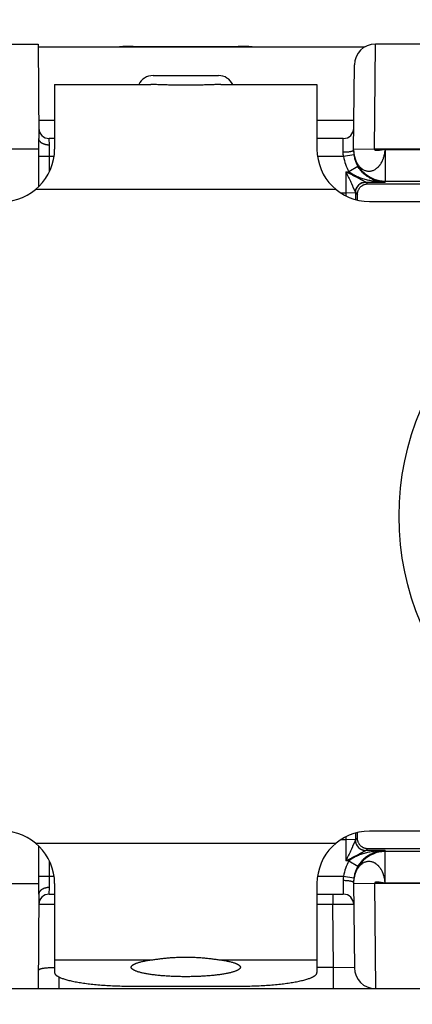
# Model space of a CAD drawing. Header units: inches. Extents: x 0 to 22, y 0 to 17.
# Tile 21 of 44: x 12.03 to 12.404, y 5.034 to 5.972. Entities that reach past the tile are written whole.
import ezdxf

# ---------------------------------------------------------------- set-up
doc = ezdxf.new("R2010")
doc.units = ezdxf.units.IN
doc.header["$LTSCALE"] = 1.21
doc.header["$MEASUREMENT"] = 0
doc.layers.get('0').update_dxf_attribs({"linetype": 'CONTINUOUS'})
doc.layers.add('DIMENSIONS', color=7, linetype='CONTINUOUS')
doc.styles.get("Standard").update_dxf_attribs({"font": 'txt', "width": 0.8})
doc.dimstyles.new('DIMSTYLE_1', dxfattribs={"dimtxt": 0.125, "dimasz": 0.18, "dimexe": 0.125, "dimexo": 0.0625, "dimgap": 0.0625, "dimtad": 0, "dimtih": 1, "dimtoh": 1, "dimdec": 3, "dimzin": 4, "dimdsep": 46, "dimtxsty": 'STANDARD', "dimblk": '_FILLED', "dimblk1": '_FILLED', "dimblk2": '_FILLED', "dimcen": 0.09, "dimadec": 0, "dimazin": 0, "dimtp": 0.01, "dimtm": 0.01, "dimtfac": 1, "dimtdec": 3, "dimtofl": 0, "dimtmove": 0, "dimatfit": 3, "dimldrblk": '_FILLED', "dimfxl": 1, "dimtolj": 1, "dimtzin": 4, "dimarcsym": 0})

# ---------------------------------------------------------------- blocks, each defined once
blk = doc.blocks.new('_FILLED')
at = {"color": 0, "linetype": 'BYBLOCK'}
blk.add_solid([(0, 0), (-1, 0.1736), (-1, -0.1736)], dxfattribs=at)
blk = doc.blocks.new('*D4')
at = {"layer": 'DIMENSIONS', "color": 2, "linetype": 'CONTINUOUS'}
for p, q in [((10.33888, 5.92099), (10.33888, 6.79681)), ((13.1216, 5.91131), (13.1216, 6.79681)), ((10.33888, 6.67181), (11.00524, 6.67181)), ((13.1216, 6.67181), (12.45524, 6.67181))]:
    blk.add_line(p, q, dxfattribs=at)
at = {"layer": 'DIMENSIONS', "color": 2, "linetype": 'CONTINUOUS', "xscale": 0.18, "yscale": 0.18, "zscale": 0.18, "rotation": 180}
blk.add_blockref('_FILLED', (10.33888, 6.67181), dxfattribs=at)
at = {"layer": 'DIMENSIONS', "color": 2, "linetype": 'CONTINUOUS', "xscale": 0.18, "yscale": 0.18, "zscale": 0.18}
blk.add_blockref('_FILLED', (13.1216, 6.67181), dxfattribs=at)
at = {"layer": 'DIMENSIONS', "color": 2, "linetype": 'CONTINUOUS', "insert": (11.73024, 6.73431), "char_height": 0.125, "width": 1.325, "attachment_point": 2, "line_spacing_factor": 0.9}
blk.add_mtext('2.783{\\Ftxt.shx;\\W1.000000;\\H0.125000; }[70.68]', dxfattribs=at)
blk = doc.blocks.new('*D5')
at = {"layer": 'DIMENSIONS', "color": 2, "linetype": 'CONTINUOUS'}
for p, q in [((13.22505, 5.28849), (13.22517, 4.47357)), ((13.12182, 5.08631), (13.12191, 4.47356)), ((13.12189, 4.59856), (12.61223, 4.59848)), ((13.22515, 4.59857), (13.58515, 4.59863))]:
    blk.add_line(p, q, dxfattribs=at)
at = {"layer": 'DIMENSIONS', "color": 2, "linetype": 'CONTINUOUS', "xscale": 0.18, "yscale": 0.18, "zscale": 0.18}
for p, rotation in [((13.12189, 4.59856), 0.0087277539), ((13.22515, 4.59857), 180.0087277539)]:
    blk.add_blockref('_FILLED', p, dxfattribs=dict(at, rotation=rotation))
at = {"layer": 'DIMENSIONS', "color": 2, "linetype": 'CONTINUOUS', "insert": (12.54973, 4.66097), "char_height": 0.125, "width": 1.125, "attachment_point": 3, "line_spacing_factor": 0.9}
blk.add_mtext('.103{\\Ftxt.shx;\\W1.000000;\\H0.125000; }[2.62]', dxfattribs=at)

msp = doc.modelspace()

# ---------------------------------------------------------------- linework, layer by layer
at = {"color": 7, "linetype": 'CONTINUOUS'}
for p, q in [((10.36588, 5.94881), (12.0471, 5.94881)), ((12.0471, 5.94881), (12.04788, 5.85881)), ((12.3678, 5.84881), (12.36849, 5.94881)), ((13.02168, 5.94881), (12.36849, 5.94881)), ((12.04712, 5.94631), (12.35884, 5.94631)), ((12.13788, 5.94631), (12.13788, 5.94652)), ((12.13788, 5.94652), (12.23788, 5.94652)), ((12.23788, 5.94652), (12.23788, 5.94631)), ((12.34778, 5.84749), (12.34849, 5.92899)), ((12.15667, 5.91881), (12.21909, 5.91881)), ((12.06288, 5.91023), (12.06288, 5.84881)), ((12.06288, 5.91023), (12.15466, 5.91023)), ((12.22111, 5.91023), (12.31288, 5.91023)), ((12.31288, 5.91023), (12.31288, 5.84881)), ((12.04773, 5.87631), (12.06288, 5.87631)), ((12.31288, 5.87631), (12.34803, 5.87631)), ((12.04788, 5.81314), (12.04788, 5.85881)), ((12.06288, 5.85881), (12.0578, 5.85881)), ((12.05788, 5.85254), (12.0578, 5.85881)), ((12.33797, 5.85881), (12.31288, 5.85881)), ((12.33779, 5.84566), (12.33797, 5.85881)), ((12.33798, 5.85881), (12.33799, 5.85881)), ((12.04788, 5.84881), (11.988, 5.84881)), ((12.05788, 5.82705), (12.05788, 5.85254)), ((12.34779, 5.84783), (12.34774, 5.84762)), ((12.3478, 5.84899), (12.3678, 5.84881)), ((12.37779, 5.84829), (12.81939, 5.84842)), ((12.37779, 5.84829), (12.37779, 5.8183)), ((12.06237, 5.84181), (12.04788, 5.84181)), ((12.3382, 5.84181), (12.31339, 5.84181)), ((12.3481, 5.84325), (12.3382, 5.84181)), ((12.34045, 5.82723), (12.34045, 5.80688)), ((12.34045, 5.82723), (12.34335, 5.82723)), ((12.35196, 5.83231), (12.34335, 5.82723)), ((12.35947, 5.81723), (12.36112, 5.81558)), ((12.35947, 5.81723), (12.37778, 5.81723)), ((12.37779, 5.8183), (12.37778, 5.81723)), ((12.37779, 5.8183), (12.81939, 5.8183)), ((12.33108, 5.81023), (12.04469, 5.81023)), ((12.36112, 5.81558), (12.68523, 5.81558)), ((12.34045, 5.80688), (12.33568, 5.80688)), ((12.34945, 5.80708), (12.34045, 5.80688)), ((12.34045, 5.80688), (12.34045, 5.80415)), ((12.34947, 5.80723), (12.35142, 5.80528)), ((12.36288, 5.79881), (12.80288, 5.79881)), ((12.80288, 5.19881), (12.36288, 5.19881)), ((12.33568, 5.19075), (12.34045, 5.19075)), ((12.34045, 5.19348), (12.34045, 5.19075)), ((12.34045, 5.19075), (12.34045, 5.1704)), ((12.34945, 5.19055), (12.34045, 5.19075)), ((12.35142, 5.19235), (12.34947, 5.1904)), ((12.04469, 5.18739), (12.33108, 5.18739)), ((12.04788, 5.13881), (12.04788, 5.18449)), ((12.36112, 5.18205), (12.35947, 5.1804)), ((12.37778, 5.1804), (12.35947, 5.1804)), ((12.68523, 5.18205), (12.36112, 5.18205)), ((12.37778, 5.1804), (12.37779, 5.17933)), ((12.37779, 5.14933), (12.37779, 5.17933)), ((12.81939, 5.17933), (12.37779, 5.17933)), ((12.05788, 5.14508), (12.05788, 5.17057)), ((12.34335, 5.1704), (12.34045, 5.1704)), ((12.34335, 5.1704), (12.35196, 5.16531)), ((12.04788, 5.15581), (12.06237, 5.15581)), ((12.31339, 5.15581), (12.3382, 5.15581)), ((12.33779, 5.15197), (12.33797, 5.13881)), ((12.3382, 5.15581), (12.3481, 5.15437)), ((12.34829, 5.15464), (12.34817, 5.15404)), ((12.34828, 5.1546), (12.34825, 5.15444)), ((12.34837, 5.155), (12.34828, 5.1546)), ((12.34836, 5.15495), (12.34833, 5.15484)), ((11.988, 5.14881), (12.04788, 5.14881)), ((12.0578, 5.13881), (12.05788, 5.14508)), ((12.06288, 5.14881), (12.06288, 5.06413)), ((12.31288, 5.14881), (12.31288, 5.06413)), ((12.34774, 5.15001), (12.34779, 5.1498)), ((12.34778, 5.15016), (12.34849, 5.06864)), ((12.3678, 5.14881), (12.3478, 5.14864)), ((12.3678, 5.14881), (12.36849, 5.04881)), ((12.81939, 5.1492), (12.37779, 5.14933)), ((12.04788, 5.13881), (12.0471, 5.04881)), ((12.0578, 5.13881), (12.06288, 5.13881)), ((12.31288, 5.13881), (12.33797, 5.13881)), ((12.32797, 5.13881), (12.32797, 5.12881)), ((12.06288, 5.12883), (12.0478, 5.1289)), ((12.32797, 5.12881), (12.31288, 5.12881)), ((12.34797, 5.1289), (12.32797, 5.12881)), ((12.32849, 5.06881), (12.32797, 5.12881)), ((12.06288, 5.07611), (12.15466, 5.07611)), ((12.22111, 5.07611), (12.31288, 5.07611)), ((12.32849, 5.06881), (12.31288, 5.06881)), ((12.32849, 5.04881), (12.32849, 5.06881)), ((12.34849, 5.06864), (12.32849, 5.06881)), ((12.06727, 5.04881), (12.06727, 5.05974)), ((10.3625, 5.04881), (13.02181, 5.04881)), ((12.13788, 5.0511), (12.23788, 5.0511))]:
    msp.add_line(p, q, dxfattribs=at)
for points in [[(12.34778, 5.84749), (12.34779, 5.84705), (12.3478, 5.84661), (12.34782, 5.84619), (12.34785, 5.8458), (12.34789, 5.84542), (12.34793, 5.84505), (12.34798, 5.84471), (12.34802, 5.8444), (12.34807, 5.8441), (12.34812, 5.84383), (12.34817, 5.84358), (12.34821, 5.84336), (12.34825, 5.84316), (12.34829, 5.84299), (12.34832, 5.84285), (12.34837, 5.84263)], [(12.3482, 5.15424), (12.34816, 5.15402), (12.34811, 5.15377), (12.34807, 5.15351), (12.34802, 5.15322), (12.34797, 5.1529), (12.34793, 5.15257), (12.34789, 5.15221), (12.34785, 5.15183), (12.34782, 5.15144), (12.3478, 5.15103), (12.34779, 5.1506), (12.34778, 5.15016)]]:
    msp.add_lwpolyline(points, dxfattribs=at)
msp.add_circle((12.65288, 5.49881), 0.26173, dxfattribs=at)
for centre, radius, start, end in [((12.36849, 5.92881), 0.02, 90, 179.5), ((12.13784, 5.52043), 0.4261, 89.99481, 91.78569), ((12.23792, 5.52043), 0.4261, 88.21431, 90.00519), ((12.15667, 5.90381), 0.015, 90, 154.6387), ((12.21909, 5.90381), 0.015, 25.3613, 90), ((12.0578, 5.86881), 0.01, 180.5, 270), ((12.33797, 5.86881), 0.01, 270, 359.5), ((12.01288, 5.84881), 0.05, 270, 360), ((12.36288, 5.84881), 0.05, 180, 270), ((12.37778, 5.84829), 0.02999, 181.53234, 190.90482), ((12.37783, 5.84758), 0.03004, 182.67487, 188.28601), ((12.3778, 5.84758), 0.04001, 188.28417, 210.57482), ((12.3778, 5.84758), 0.03002, 188.28391, 189.55398), ((12.37579, 5.84809), 0.02798, 189.49538, 191.27404), ((12.3778, 5.84758), 0.03001, 189.55333, 210.57218), ((12.37779, 5.8483), 0.03, 190.90929, 270.0036), ((12.35947, 5.80723), 0.01, 90.02094, 179.97906), ((13.61835, 5.80718), 1.2689, 179.99576, 180.29397), ((12.01288, 5.14881), 0.05, 0, 90), ((12.36288, 5.14881), 0.05, 90, 180), ((13.51932, 5.19077), 1.16987, 179.69668, 180.02004), ((12.35947, 5.1904), 0.01, 180.02094, 269.97906), ((12.37778, 5.14933), 0.02999, 89.99639, 178.41131), ((12.3778, 5.15005), 0.04002, 149.42685, 171.71358), ((12.3778, 5.15005), 0.03001, 149.42796, 170.54764), ((12.37782, 5.15004), 0.03004, 171.71332, 177.15159), ((12.37771, 5.15006), 0.02992, 170.54773, 171.72022), ((12.3755, 5.14959), 0.02769, 168.82674, 169.73995), ((12.3774, 5.15006), 0.02961, 179.79908, 180.50205), ((12.0578, 5.12881), 0.01, 90, 179.50006), ((12.33797, 5.12881), 0.01, 0.49994, 90), ((12.36849, 5.06881), 0.02, 180.5, 270)]:
    msp.add_arc(centre, radius, start, end, dxfattribs=at)
for centre, start_param, end_param in [((12.35111, 5.79558), -1.339736, -1.064475), ((12.35111, 5.20205), -2.077118, -1.801856)]:
    msp.add_ellipse(centre, major_axis=(0, 0.02), ratio=0.017455, start_param=start_param, end_param=end_param, dxfattribs=at)
for points, knots in [([(12.22111, 5.91023), (12.22052, 5.91023), (12.21932, 5.91023), (12.2175, 5.9102), (12.21563, 5.91016), (12.21302, 5.91008), (12.20966, 5.90997), (12.2055, 5.90983), (12.20122, 5.9097), (12.19683, 5.9096), (12.19237, 5.90953), (12.18788, 5.9095), (12.18339, 5.90953), (12.17894, 5.9096), (12.17455, 5.9097), (12.17026, 5.90983), (12.16611, 5.90997), (12.16274, 5.91008), (12.16014, 5.91016), (12.15826, 5.9102), (12.15644, 5.91023), (12.15524, 5.91023), (12.15466, 5.91023)], [0, 0, 0, 0, 0.026537, 0.053964, 0.082229, 0.111278, 0.17151, 0.234204, 0.29889, 0.365083, 0.432287, 0.5, 0.567713, 0.634917, 0.70111, 0.765796, 0.82849, 0.888722, 0.917771, 0.946036, 0.973463, 1, 1, 1, 1]), ([(12.05788, 5.85252), (12.05772, 5.85252), (12.05739, 5.85254), (12.0569, 5.85258), (12.0565, 5.85261), (12.05617, 5.85264), (12.05585, 5.85268), (12.05545, 5.85274), (12.05498, 5.85282), (12.05451, 5.85292), (12.05391, 5.85306), (12.05317, 5.85328), (12.05233, 5.8536), (12.05154, 5.85396), (12.05081, 5.85437), (12.05015, 5.85483), (12.04957, 5.85532), (12.04906, 5.85585), (12.04864, 5.85641), (12.0483, 5.85699), (12.0481, 5.8575), (12.04799, 5.85791), (12.04793, 5.85821), (12.04789, 5.85851), (12.04788, 5.85871), (12.04788, 5.85881)], [0, 0, 0, 0, 0.037948, 0.075875, 0.113666, 0.132494, 0.151276, 0.18868, 0.22582, 0.262632, 0.29907, 0.370641, 0.440191, 0.507424, 0.572109, 0.634086, 0.693291, 0.749761, 0.803655, 0.855272, 0.905011, 0.92946, 0.953533, 0.977021, 1, 1, 1, 1]), ([(12.3382, 5.84181), (12.33806, 5.84245), (12.33784, 5.84372), (12.33778, 5.84501), (12.33779, 5.84566)], [0, 0, 0, 0, 0.503265, 1, 1, 1, 1]), ([(12.34774, 5.84762), (12.34771, 5.84755), (12.34764, 5.84744), (12.34751, 5.84731), (12.3474, 5.84721), (12.34726, 5.84711), (12.3471, 5.84701), (12.34692, 5.84692), (12.34673, 5.84683), (12.34651, 5.84674), (12.34619, 5.84662), (12.34574, 5.84647), (12.34515, 5.84632), (12.3445, 5.84618), (12.34379, 5.84605), (12.34303, 5.84594), (12.34223, 5.84585), (12.34139, 5.84577), (12.34051, 5.84571), (12.33931, 5.84566), (12.3384, 5.84565), (12.33779, 5.84566)], [0, 0, 0, 0, 0.023365, 0.0368, 0.051598, 0.06786, 0.08565, 0.105007, 0.125948, 0.148476, 0.172579, 0.225414, 0.284199, 0.34857, 0.41808, 0.49222, 0.570425, 0.652087, 0.73656, 0.823171, 1, 1, 1, 1]), ([(12.34834, 5.84262), (12.34858, 5.84145), (12.34903, 5.83974), (12.34987, 5.83757), (12.35059, 5.83604), (12.3514, 5.83462), (12.3523, 5.8333), (12.35329, 5.83211), (12.35434, 5.83104), (12.35547, 5.8301), (12.35664, 5.82932), (12.35787, 5.82868), (12.35914, 5.8282), (12.36044, 5.82788), (12.36153, 5.82775), (12.36241, 5.82773), (12.36329, 5.82777), (12.36439, 5.82791), (12.3657, 5.82825), (12.36699, 5.82874), (12.36824, 5.82939), (12.36924, 5.83006), (12.37001, 5.83066), (12.37058, 5.83115), (12.37114, 5.83167), (12.37168, 5.83223), (12.3722, 5.83282), (12.37271, 5.83343), (12.3732, 5.83408), (12.37382, 5.83499), (12.37455, 5.8362), (12.37532, 5.83774), (12.37588, 5.83908), (12.37628, 5.8402), (12.37656, 5.84105), (12.37682, 5.84192), (12.37712, 5.8431), (12.37744, 5.8446), (12.37765, 5.84613), (12.37775, 5.84736), (12.37778, 5.84798), (12.37779, 5.84829)], [0, 0, 0, 0, 0.070871, 0.105285, 0.138863, 0.171505, 0.203155, 0.23388, 0.263715, 0.292668, 0.320774, 0.348151, 0.374975, 0.401413, 0.427634, 0.440722, 0.453823, 0.480167, 0.506894, 0.534179, 0.562161, 0.590932, 0.605647, 0.620591, 0.63577, 0.651186, 0.666844, 0.68274, 0.698869, 0.715226, 0.748597, 0.782804, 0.81777, 0.835508, 0.853397, 0.871421, 0.889565, 0.926141, 0.962997, 0.981491, 1, 1, 1, 1]), ([(12.37779, 5.84829), (12.37768, 5.8483), (12.37745, 5.8483), (12.3771, 5.84829), (12.37674, 5.84826), (12.37623, 5.84821), (12.37556, 5.84812), (12.37489, 5.848), (12.37434, 5.8479), (12.37379, 5.8478), (12.3731, 5.84767), (12.37228, 5.84752), (12.37162, 5.84741), (12.3711, 5.84734), (12.37073, 5.84731), (12.37038, 5.84728), (12.37004, 5.84727), (12.36971, 5.84727), (12.36941, 5.84729), (12.36912, 5.84733), (12.36886, 5.84739), (12.36862, 5.84747), (12.36841, 5.84757), (12.36822, 5.84771), (12.36807, 5.84787), (12.36794, 5.84806), (12.36786, 5.84828), (12.3678, 5.84854), (12.36779, 5.84872), (12.3678, 5.84881)], [0, 0, 0, 0, 0.030519, 0.06254, 0.095951, 0.130616, 0.203096, 0.278662, 0.317159, 0.355886, 0.43329, 0.509387, 0.582716, 0.617905, 0.651891, 0.684524, 0.715669, 0.745214, 0.773078, 0.799226, 0.823682, 0.846559, 0.868085, 0.888641, 0.908773, 0.929184, 0.950669, 0.974028, 1, 1, 1, 1]), ([(12.81939, 5.84842), (12.80999, 5.84842), (12.79117, 5.84844), (12.76294, 5.84852), (12.73472, 5.84861), (12.7112, 5.84869), (12.69238, 5.84875), (12.67827, 5.84879), (12.66416, 5.84882), (12.65004, 5.84885), (12.63593, 5.84886), (12.61712, 5.84887), (12.59359, 5.84886), (12.56537, 5.84885), (12.54185, 5.84883), (12.52303, 5.84882), (12.50892, 5.84881), (12.49481, 5.8488), (12.47599, 5.8488), (12.45247, 5.8488), (12.42425, 5.84881), (12.39602, 5.84881), (12.3772, 5.84881), (12.3678, 5.84881)], [0, 0, 0, 0, 0.0625, 0.125, 0.1875, 0.25, 0.28125, 0.3125, 0.34375, 0.375, 0.40625, 0.4375, 0.5, 0.5625, 0.625, 0.65625, 0.6875, 0.71875, 0.75, 0.8125, 0.875, 0.9375, 1, 1, 1, 1]), ([(12.34045, 5.82723), (12.34138, 5.82675), (12.34277, 5.82604), (12.34462, 5.82509), (12.346, 5.82438), (12.34737, 5.82367), (12.34874, 5.82297), (12.35009, 5.82227), (12.35121, 5.8217), (12.35209, 5.82124), (12.35274, 5.8209), (12.35339, 5.82057), (12.35402, 5.82023), (12.35465, 5.81991), (12.35516, 5.81964), (12.35557, 5.81942), (12.35596, 5.81922), (12.35635, 5.81901), (12.35673, 5.81881), (12.357, 5.81867), (12.35727, 5.81852), (12.35752, 5.81838), (12.35778, 5.81825), (12.35802, 5.81811), (12.35825, 5.81799), (12.35846, 5.81787), (12.35866, 5.81776), (12.35885, 5.81765), (12.35901, 5.81756), (12.35914, 5.81747), (12.35924, 5.81741), (12.35931, 5.81736), (12.35935, 5.81733), (12.35939, 5.81731), (12.35942, 5.81728), (12.35944, 5.81727), (12.35945, 5.81725), (12.35945, 5.81725)], [0, 0, 0, 0, 0.145667, 0.218302, 0.290682, 0.362706, 0.434247, 0.505144, 0.575187, 0.609801, 0.644088, 0.677999, 0.711457, 0.744362, 0.776623, 0.792486, 0.808146, 0.838738, 0.8536, 0.868116, 0.882243, 0.895954, 0.909233, 0.922037, 0.934273, 0.945834, 0.956589, 0.966401, 0.975139, 0.982728, 0.989123, 0.991851, 0.994246, 0.996272, 0.9979, 0.999132, 1, 1, 1, 1]), ([(12.34045, 5.82723), (12.34089, 5.82628), (12.34155, 5.82485), (12.34242, 5.82296), (12.34307, 5.82154), (12.34372, 5.82013), (12.34437, 5.81873), (12.34501, 5.81734), (12.34554, 5.81619), (12.34595, 5.81528), (12.34626, 5.8146), (12.34657, 5.81393), (12.34687, 5.81327), (12.34717, 5.81261), (12.34746, 5.81197), (12.34774, 5.81134), (12.34801, 5.81073), (12.34828, 5.81013), (12.34849, 5.80965), (12.34865, 5.80928), (12.34877, 5.80902), (12.34888, 5.80876), (12.34898, 5.80852), (12.34907, 5.80829), (12.34916, 5.80808), (12.34923, 5.80791), (12.34928, 5.80779), (12.34931, 5.8077), (12.34934, 5.80763), (12.34935, 5.80758), (12.34937, 5.80755), (12.34938, 5.80752), (12.34939, 5.80748), (12.34941, 5.80744), (12.34942, 5.80741), (12.34943, 5.80737), (12.34943, 5.80734), (12.34944, 5.80727), (12.34945, 5.80719), (12.34945, 5.80711), (12.34945, 5.80708)], [0, 0, 0, 0, 0.142039, 0.212886, 0.283514, 0.353836, 0.423743, 0.493095, 0.561714, 0.595681, 0.629365, 0.662717, 0.695681, 0.728197, 0.76017, 0.791477, 0.821965, 0.851455, 0.879714, 0.893263, 0.906346, 0.918894, 0.930834, 0.942087, 0.952538, 0.96206, 0.966484, 0.97071, 0.974671, 0.976496, 0.978186, 0.979717, 0.981083, 0.983597, 0.984916, 0.986394, 0.988122, 0.990116, 0.994756, 1, 1, 1, 1]), ([(12.37778, 5.81723), (12.37629, 5.81724), (12.37331, 5.81734), (12.36884, 5.81774), (12.36514, 5.8183), (12.36219, 5.81889), (12.35999, 5.81941), (12.35779, 5.82001), (12.35562, 5.82069), (12.35346, 5.82147), (12.35169, 5.82221), (12.35029, 5.82285), (12.34889, 5.82354), (12.34718, 5.82448), (12.34553, 5.82554), (12.34426, 5.82648), (12.34365, 5.82697), (12.34335, 5.82723)], [0, 0, 0, 0, 0.122542, 0.245299, 0.36846, 0.430267, 0.492262, 0.554484, 0.616973, 0.679777, 0.742946, 0.774688, 0.806541, 0.870592, 0.935111, 0.967526, 1, 1, 1, 1]), ([(12.37778, 5.81723), (12.37664, 5.81725), (12.37433, 5.81742), (12.37148, 5.81796), (12.36921, 5.8186), (12.36751, 5.81919), (12.36582, 5.81989), (12.36414, 5.82071), (12.36247, 5.82165), (12.36082, 5.82272), (12.35919, 5.82394), (12.3576, 5.8253), (12.35606, 5.82682), (12.35458, 5.8285), (12.3532, 5.83033), (12.35236, 5.83164), (12.35196, 5.83231)], [0, 0, 0, 0, 0.110103, 0.221609, 0.278305, 0.335844, 0.394406, 0.454195, 0.515431, 0.578335, 0.64316, 0.71012, 0.779405, 0.851044, 0.924817, 1, 1, 1, 1]), ([(12.34945, 5.80727), (12.34945, 5.8076), (12.34948, 5.80825), (12.34963, 5.80922), (12.34987, 5.81017), (12.3502, 5.81109), (12.35062, 5.81198), (12.35113, 5.81282), (12.35171, 5.81361), (12.35237, 5.81433), (12.3531, 5.81499), (12.35389, 5.81558), (12.35473, 5.81608), (12.35562, 5.8165), (12.35654, 5.81683), (12.3575, 5.81707), (12.35847, 5.81722), (12.35912, 5.81725), (12.35945, 5.81725)], [0, 0, 0, 0, 0.062416, 0.124842, 0.187279, 0.249729, 0.312193, 0.374671, 0.437164, 0.49967, 0.56219, 0.62472, 0.687259, 0.749805, 0.812355, 0.874906, 0.937455, 1, 1, 1, 1]), ([(12.35945, 5.81725), (12.35945, 5.81724), (12.35946, 5.81724), (12.35946, 5.81723), (12.35947, 5.81723)], [0, 0, 0, 0, 0.5844, 1, 1, 1, 1]), ([(12.35142, 5.80528), (12.35141, 5.8057), (12.35144, 5.80632), (12.35156, 5.80713), (12.35171, 5.8079), (12.35198, 5.80881), (12.3524, 5.80983), (12.3529, 5.81076), (12.35348, 5.81161), (12.35411, 5.81237), (12.35479, 5.81304), (12.3555, 5.81363), (12.35625, 5.81414), (12.35703, 5.81457), (12.35782, 5.81492), (12.35863, 5.8152), (12.35945, 5.8154), (12.36028, 5.81553), (12.36084, 5.81557), (12.36112, 5.81558)], [0, 0, 0, 0, 0.080013, 0.118765, 0.156679, 0.23004, 0.300337, 0.367833, 0.432816, 0.495572, 0.556373, 0.615478, 0.673126, 0.729541, 0.784929, 0.839486, 0.893397, 0.946846, 1, 1, 1, 1]), ([(12.34945, 5.80727), (12.34945, 5.80726), (12.34946, 5.80725), (12.34946, 5.80724), (12.34947, 5.80723), (12.34947, 5.80723)], [0, 0, 0, 0, 0.62071, 0.840144, 1, 1, 1, 1]), ([(12.34945, 5.19055), (12.34945, 5.19051), (12.34945, 5.19044), (12.34944, 5.19035), (12.34943, 5.19029), (12.34943, 5.19025), (12.34942, 5.19022), (12.34941, 5.19018), (12.34939, 5.19015), (12.34938, 5.19011), (12.34937, 5.19008), (12.34935, 5.19004), (12.34934, 5.18999), (12.34931, 5.18992), (12.34928, 5.18984), (12.34923, 5.18971), (12.34916, 5.18955), (12.34907, 5.18933), (12.34898, 5.1891), (12.34888, 5.18886), (12.34877, 5.18861), (12.34865, 5.18834), (12.34849, 5.18797), (12.34828, 5.18749), (12.34801, 5.1869), (12.34774, 5.18629), (12.34746, 5.18566), (12.34717, 5.18501), (12.34687, 5.18436), (12.34657, 5.1837), (12.34626, 5.18303), (12.34595, 5.18235), (12.34554, 5.18144), (12.34501, 5.18029), (12.34437, 5.1789), (12.34372, 5.17749), (12.34307, 5.17608), (12.34242, 5.17467), (12.34155, 5.17277), (12.34089, 5.17135), (12.34045, 5.1704)], [0, 0, 0, 0, 0.005245, 0.009887, 0.011882, 0.01361, 0.015088, 0.016405, 0.018915, 0.020278, 0.021806, 0.023494, 0.025319, 0.02928, 0.033507, 0.037934, 0.047461, 0.057917, 0.069171, 0.081109, 0.093654, 0.106734, 0.120282, 0.148542, 0.178035, 0.208523, 0.239828, 0.271802, 0.304319, 0.337283, 0.370634, 0.404319, 0.438285, 0.506905, 0.576257, 0.646164, 0.716485, 0.787113, 0.857961, 1, 1, 1, 1]), ([(12.34947, 5.1904), (12.34947, 5.1904), (12.34946, 5.19039), (12.34946, 5.19038), (12.34945, 5.19037), (12.34945, 5.19036)], [0, 0, 0, 0, 0.160445, 0.377915, 1, 1, 1, 1]), ([(12.34945, 5.19036), (12.34945, 5.19003), (12.34948, 5.18938), (12.34963, 5.18841), (12.34987, 5.18746), (12.3502, 5.18653), (12.35062, 5.18565), (12.35113, 5.18481), (12.35171, 5.18402), (12.35237, 5.18329), (12.3531, 5.18263), (12.35389, 5.18205), (12.35473, 5.18155), (12.35562, 5.18113), (12.35654, 5.1808), (12.3575, 5.18056), (12.35847, 5.18041), (12.35912, 5.18038), (12.35945, 5.18038)], [0, 0, 0, 0, 0.062416, 0.124841, 0.187279, 0.249728, 0.312192, 0.374671, 0.437163, 0.49967, 0.562189, 0.62472, 0.687259, 0.749805, 0.812355, 0.874906, 0.937455, 1, 1, 1, 1]), ([(12.36112, 5.18205), (12.36084, 5.18206), (12.36028, 5.18209), (12.35945, 5.18222), (12.35863, 5.18243), (12.35782, 5.18271), (12.35703, 5.18306), (12.35625, 5.18349), (12.3555, 5.184), (12.35479, 5.18459), (12.35411, 5.18526), (12.35348, 5.18602), (12.3529, 5.18686), (12.3524, 5.1878), (12.35198, 5.18882), (12.35171, 5.18973), (12.35156, 5.1905), (12.35144, 5.19131), (12.35141, 5.19193), (12.35142, 5.19235)], [0, 0, 0, 0, 0.053154, 0.106603, 0.160514, 0.215071, 0.270459, 0.326874, 0.384522, 0.443627, 0.504428, 0.567184, 0.632167, 0.699663, 0.76996, 0.843321, 0.881235, 0.919987, 1, 1, 1, 1]), ([(12.35945, 5.18038), (12.35945, 5.18037), (12.35944, 5.18036), (12.35942, 5.18034), (12.35939, 5.18032), (12.35936, 5.18029), (12.35931, 5.18027), (12.35924, 5.18022), (12.35914, 5.18016), (12.35901, 5.18007), (12.35885, 5.17997), (12.35866, 5.17987), (12.35846, 5.17976), (12.35825, 5.17964), (12.35802, 5.17951), (12.35778, 5.17938), (12.35752, 5.17925), (12.35727, 5.1791), (12.357, 5.17896), (12.35673, 5.17881), (12.35644, 5.17866), (12.35616, 5.17851), (12.35586, 5.17836), (12.35557, 5.1782), (12.35516, 5.17799), (12.35465, 5.17772), (12.35402, 5.17739), (12.35339, 5.17706), (12.35274, 5.17673), (12.35209, 5.17639), (12.35121, 5.17593), (12.35009, 5.17535), (12.34874, 5.17466), (12.34737, 5.17395), (12.34554, 5.17301), (12.34323, 5.17183), (12.34138, 5.17088), (12.34045, 5.1704)], [0, 0, 0, 0, 0.000865, 0.002092, 0.003716, 0.005744, 0.008145, 0.010882, 0.017291, 0.024886, 0.033617, 0.043411, 0.054152, 0.065711, 0.077951, 0.090763, 0.104052, 0.117771, 0.1319, 0.14641, 0.161263, 0.176422, 0.191849, 0.207512, 0.223378, 0.255641, 0.288546, 0.322002, 0.355912, 0.3902, 0.424815, 0.494857, 0.565753, 0.637294, 0.709319, 0.854333, 1, 1, 1, 1]), ([(12.37778, 5.1804), (12.37629, 5.18039), (12.37331, 5.18029), (12.36884, 5.17988), (12.36514, 5.17932), (12.36219, 5.17874), (12.35999, 5.17822), (12.35779, 5.17762), (12.35562, 5.17693), (12.35346, 5.17615), (12.35133, 5.17527), (12.34923, 5.17427), (12.34718, 5.17314), (12.34553, 5.17208), (12.34426, 5.17115), (12.34365, 5.17066), (12.34335, 5.1704)], [0, 0, 0, 0, 0.122541, 0.245299, 0.368461, 0.430268, 0.492265, 0.554487, 0.616976, 0.679781, 0.74295, 0.80654, 0.870592, 0.93511, 0.967526, 1, 1, 1, 1]), ([(12.37778, 5.1804), (12.37721, 5.18039), (12.37606, 5.18034), (12.37377, 5.1801), (12.37089, 5.17955), (12.36806, 5.17866), (12.36582, 5.17774), (12.36414, 5.17692), (12.36247, 5.17598), (12.36082, 5.1749), (12.35919, 5.17369), (12.3576, 5.17232), (12.35606, 5.17081), (12.35458, 5.16913), (12.3532, 5.16729), (12.35236, 5.16599), (12.35196, 5.16531)], [0, 0, 0, 0, 0.05497, 0.110148, 0.221654, 0.33584, 0.394404, 0.454193, 0.515429, 0.578334, 0.643159, 0.710121, 0.779402, 0.851046, 0.924817, 1, 1, 1, 1]), ([(12.35947, 5.1804), (12.35946, 5.1804), (12.35946, 5.18039), (12.35945, 5.18038), (12.35945, 5.18038)], [0, 0, 0, 0, 0.415639, 1, 1, 1, 1]), ([(12.37779, 5.14933), (12.37775, 5.14995), (12.37765, 5.15119), (12.3774, 5.15302), (12.3771, 5.15453), (12.3768, 5.15571), (12.37655, 5.15659), (12.37628, 5.15744), (12.37588, 5.15856), (12.37532, 5.15991), (12.37467, 5.1612), (12.3741, 5.16218), (12.37351, 5.16311), (12.37287, 5.16399), (12.37219, 5.16482), (12.37167, 5.16541), (12.37112, 5.16597), (12.37057, 5.16649), (12.37, 5.16698), (12.36941, 5.16743), (12.36881, 5.16785), (12.3682, 5.16823), (12.36758, 5.16857), (12.36675, 5.16898), (12.36568, 5.16938), (12.36437, 5.16972), (12.36327, 5.16986), (12.36239, 5.16989), (12.36151, 5.16987), (12.36041, 5.16974), (12.35911, 5.16941), (12.35785, 5.16893), (12.35662, 5.16829), (12.35544, 5.1675), (12.35432, 5.16657), (12.35344, 5.16568), (12.35278, 5.16491), (12.3523, 5.16429), (12.35184, 5.16365), (12.35125, 5.16274), (12.35057, 5.16154), (12.34985, 5.16001), (12.34902, 5.15783), (12.34856, 5.15612), (12.34833, 5.15495)], [0, 0, 0, 0, 0.036998, 0.073852, 0.110424, 0.128564, 0.146583, 0.164467, 0.182201, 0.217156, 0.251355, 0.268148, 0.284724, 0.317196, 0.333086, 0.348737, 0.364147, 0.379318, 0.394254, 0.40896, 0.423446, 0.437723, 0.451803, 0.465696, 0.492967, 0.519682, 0.546023, 0.559125, 0.572215, 0.598442, 0.624885, 0.651713, 0.67909, 0.707203, 0.736167, 0.76602, 0.781291, 0.796786, 0.812515, 0.828496, 0.8612, 0.894827, 0.929254, 1, 1, 1, 1]), ([(12.3382, 5.15581), (12.33813, 5.1555), (12.338, 5.15486), (12.33787, 5.1539), (12.33779, 5.15293), (12.33778, 5.15229), (12.33779, 5.15197)], [0, 0, 0, 0, 0.252027, 0.503262, 0.752865, 1, 1, 1, 1]), ([(12.33779, 5.15197), (12.3384, 5.15198), (12.33931, 5.15197), (12.34051, 5.15191), (12.34139, 5.15185), (12.34223, 5.15178), (12.34303, 5.15168), (12.34379, 5.15157), (12.3445, 5.15145), (12.34515, 5.15131), (12.34574, 5.15115), (12.34619, 5.15101), (12.34651, 5.15089), (12.34673, 5.1508), (12.34692, 5.15071), (12.3471, 5.15061), (12.34726, 5.15052), (12.3474, 5.15042), (12.34751, 5.15032), (12.34764, 5.15019), (12.34771, 5.15008), (12.34774, 5.15001)], [0, 0, 0, 0, 0.176818, 0.263424, 0.347893, 0.429551, 0.507754, 0.581893, 0.651402, 0.715774, 0.774561, 0.8274, 0.851504, 0.874034, 0.894977, 0.914337, 0.93213, 0.948394, 0.963195, 0.976632, 1, 1, 1, 1]), ([(12.05788, 5.14511), (12.05723, 5.14511), (12.05626, 5.14505), (12.05498, 5.14485), (12.05406, 5.14464), (12.05317, 5.14438), (12.05233, 5.14406), (12.05154, 5.1437), (12.05081, 5.14328), (12.05015, 5.14283), (12.04957, 5.14233), (12.04906, 5.1418), (12.04864, 5.14124), (12.0483, 5.14065), (12.04806, 5.14005), (12.04791, 5.13944), (12.04788, 5.13902), (12.04788, 5.13881)], [0, 0, 0, 0, 0.150838, 0.225206, 0.298294, 0.36972, 0.439144, 0.506273, 0.570878, 0.632803, 0.691983, 0.748455, 0.802371, 0.854014, 0.903794, 0.952245, 1, 1, 1, 1]), ([(12.37779, 5.14933), (12.37768, 5.14932), (12.37745, 5.14932), (12.3771, 5.14932), (12.37674, 5.14934), (12.37623, 5.14939), (12.37557, 5.14947), (12.37476, 5.1496), (12.37393, 5.14976), (12.3731, 5.14991), (12.37229, 5.15006), (12.37162, 5.15017), (12.3711, 5.15024), (12.37073, 5.15029), (12.37038, 5.15032), (12.37004, 5.15033), (12.36971, 5.15033), (12.36941, 5.15032), (12.36912, 5.15028), (12.36886, 5.15022), (12.36862, 5.15015), (12.36841, 5.15004), (12.36822, 5.14991), (12.36807, 5.14975), (12.36794, 5.14956), (12.36786, 5.14934), (12.3678, 5.14909), (12.36779, 5.14891), (12.3678, 5.14881)], [0, 0, 0, 0, 0.030529, 0.06253, 0.095904, 0.130528, 0.202939, 0.278483, 0.355744, 0.433242, 0.509477, 0.582968, 0.618241, 0.652307, 0.685012, 0.716218, 0.745809, 0.773701, 0.799853, 0.824287, 0.847112, 0.868559, 0.889011, 0.909027, 0.929325, 0.950719, 0.974027, 1, 1, 1, 1]), ([(12.81939, 5.1492), (12.80999, 5.1492), (12.79117, 5.14918), (12.76294, 5.14911), (12.73472, 5.14902), (12.7112, 5.14893), (12.69238, 5.14887), (12.67827, 5.14883), (12.66416, 5.1488), (12.65004, 5.14878), (12.63593, 5.14877), (12.61712, 5.14876), (12.59359, 5.14876), (12.56537, 5.14878), (12.54185, 5.1488), (12.52303, 5.14881), (12.50892, 5.14882), (12.49481, 5.14882), (12.47599, 5.14883), (12.45247, 5.14882), (12.42425, 5.14882), (12.39602, 5.14882), (12.3772, 5.14881), (12.3678, 5.14881)], [0, 0, 0, 0, 0.0625, 0.125, 0.1875, 0.25, 0.28125, 0.3125, 0.34375, 0.375, 0.40625, 0.4375, 0.5, 0.5625, 0.625, 0.65625, 0.6875, 0.71875, 0.75, 0.8125, 0.875, 0.9375, 1, 1, 1, 1]), ([(12.13588, 5.06916), (12.13588, 5.06925), (12.1359, 5.06941), (12.13596, 5.06966), (12.13605, 5.06991), (12.13619, 5.07016), (12.13637, 5.07041), (12.13659, 5.07065), (12.13684, 5.0709), (12.13713, 5.07114), (12.13746, 5.07138), (12.13783, 5.07162), (12.13824, 5.07185), (12.13868, 5.07209), (12.13916, 5.07232), (12.13968, 5.07255), (12.14023, 5.07278), (12.14103, 5.07309), (12.14213, 5.07346), (12.14355, 5.07389), (12.1451, 5.0743), (12.14678, 5.0747), (12.14859, 5.07508), (12.15051, 5.07545), (12.15255, 5.07579), (12.15394, 5.07601), (12.15466, 5.07611)], [0, 0, 0, 0, 0.011962, 0.024207, 0.037001, 0.050575, 0.065119, 0.080788, 0.097701, 0.115951, 0.135606, 0.15672, 0.179329, 0.203461, 0.229134, 0.256358, 0.285138, 0.315474, 0.380785, 0.452217, 0.529645, 0.612905, 0.701804, 0.796119, 0.895608, 1, 1, 1, 1]), ([(12.15466, 5.07611), (12.15585, 5.07628), (12.15831, 5.07663), (12.16211, 5.07713), (12.1661, 5.0776), (12.17026, 5.07802), (12.17455, 5.07837), (12.17893, 5.07863), (12.18339, 5.07879), (12.18638, 5.07882), (12.18788, 5.07882)], [0, 0, 0, 0, 0.108553, 0.223672, 0.344426, 0.469883, 0.599108, 0.731163, 0.865108, 1, 1, 1, 1]), ([(12.18788, 5.07882), (12.18938, 5.07882), (12.19237, 5.07879), (12.19683, 5.07863), (12.20122, 5.07837), (12.20551, 5.07802), (12.20966, 5.0776), (12.21365, 5.07713), (12.21745, 5.07663), (12.21991, 5.07628), (12.22111, 5.07611)], [0, 0, 0, 0, 0.134892, 0.268837, 0.400892, 0.530117, 0.655574, 0.776328, 0.891447, 1, 1, 1, 1]), ([(12.22111, 5.07611), (12.22182, 5.07601), (12.22322, 5.07579), (12.22525, 5.07545), (12.22718, 5.07508), (12.22898, 5.0747), (12.23066, 5.0743), (12.23222, 5.07389), (12.23364, 5.07346), (12.23473, 5.07309), (12.23553, 5.07278), (12.23609, 5.07255), (12.2366, 5.07232), (12.23708, 5.07209), (12.23753, 5.07185), (12.23793, 5.07162), (12.2383, 5.07138), (12.23863, 5.07114), (12.23892, 5.0709), (12.23918, 5.07065), (12.23939, 5.07041), (12.23957, 5.07016), (12.23971, 5.06991), (12.23981, 5.06966), (12.23987, 5.06941), (12.23988, 5.06925), (12.23988, 5.06916)], [0, 0, 0, 0, 0.104392, 0.203881, 0.298196, 0.387095, 0.470355, 0.547783, 0.619215, 0.684526, 0.714862, 0.743642, 0.770866, 0.796539, 0.820671, 0.84328, 0.864394, 0.884049, 0.902299, 0.919212, 0.934881, 0.949425, 0.962999, 0.975793, 0.988038, 1, 1, 1, 1]), ([(12.06288, 5.06874), (12.06233, 5.06873), (12.06125, 5.06869), (12.05965, 5.06863), (12.05811, 5.06856), (12.05664, 5.06846), (12.05524, 5.06836), (12.05393, 5.06823), (12.05272, 5.06809), (12.05177, 5.06795), (12.05107, 5.06782), (12.05059, 5.06772), (12.05014, 5.06762), (12.04972, 5.0675), (12.04933, 5.06738), (12.04897, 5.06726), (12.04864, 5.06712), (12.04835, 5.06698), (12.04809, 5.06682), (12.04787, 5.06666), (12.04767, 5.06648), (12.04752, 5.06629), (12.04739, 5.06609), (12.04731, 5.06588), (12.04725, 5.06565), (12.04724, 5.06549), (12.04724, 5.06541)], [0, 0, 0, 0, 0.098362, 0.194114, 0.28657, 0.375076, 0.459012, 0.537804, 0.610935, 0.677956, 0.709061, 0.738511, 0.76628, 0.792356, 0.816735, 0.839432, 0.860482, 0.879946, 0.89792, 0.914537, 0.929989, 0.944519, 0.958432, 0.972077, 0.985823, 1, 1, 1, 1]), ([(12.18788, 5.06013), (12.18618, 5.06013), (12.1828, 5.06016), (12.17777, 5.06029), (12.17283, 5.0605), (12.16804, 5.0608), (12.16344, 5.06118), (12.15975, 5.06156), (12.15693, 5.0619), (12.15492, 5.06217), (12.15299, 5.06246), (12.15114, 5.06277), (12.14938, 5.06309), (12.14771, 5.06342), (12.14614, 5.06377), (12.14468, 5.06413), (12.14331, 5.0645), (12.14205, 5.06489), (12.1409, 5.06528), (12.13987, 5.06569), (12.13908, 5.06604), (12.13851, 5.06632), (12.13813, 5.06654), (12.13777, 5.06675), (12.13745, 5.06696), (12.13715, 5.06718), (12.13688, 5.06739), (12.13665, 5.06761), (12.13645, 5.06783), (12.13627, 5.06805), (12.13613, 5.06827), (12.13602, 5.06849), (12.13594, 5.06872), (12.13589, 5.06894), (12.13588, 5.06909), (12.13588, 5.06916)], [0, 0, 0, 0, 0.094244, 0.187608, 0.279221, 0.368231, 0.453814, 0.535181, 0.574052, 0.611595, 0.647728, 0.68237, 0.715447, 0.746889, 0.776633, 0.80462, 0.830799, 0.855128, 0.877573, 0.898112, 0.916738, 0.925337, 0.933464, 0.941124, 0.948326, 0.955081, 0.961402, 0.967308, 0.972824, 0.977979, 0.982811, 0.987368, 0.991706, 0.995892, 1, 1, 1, 1]), ([(12.23988, 5.06916), (12.23988, 5.06909), (12.23987, 5.06894), (12.23982, 5.06872), (12.23974, 5.06849), (12.23963, 5.06827), (12.23949, 5.06805), (12.23932, 5.06783), (12.23911, 5.06761), (12.23888, 5.06739), (12.23861, 5.06718), (12.23832, 5.06696), (12.23799, 5.06675), (12.23764, 5.06654), (12.23725, 5.06632), (12.23668, 5.06604), (12.2359, 5.06569), (12.23486, 5.06528), (12.23371, 5.06489), (12.23245, 5.0645), (12.23109, 5.06413), (12.22962, 5.06377), (12.22805, 5.06342), (12.22638, 5.06309), (12.22462, 5.06277), (12.22278, 5.06246), (12.22085, 5.06217), (12.21884, 5.0619), (12.21601, 5.06156), (12.21232, 5.06118), (12.20772, 5.0608), (12.20293, 5.0605), (12.198, 5.06029), (12.19296, 5.06016), (12.18958, 5.06013), (12.18788, 5.06013)], [0, 0, 0, 0, 0.004108, 0.008294, 0.012632, 0.017189, 0.022021, 0.027176, 0.032692, 0.038598, 0.044919, 0.051674, 0.058876, 0.066536, 0.074663, 0.083262, 0.101888, 0.122427, 0.144872, 0.169201, 0.19538, 0.223367, 0.253111, 0.284553, 0.31763, 0.352272, 0.388405, 0.425948, 0.464819, 0.546186, 0.631769, 0.720779, 0.812392, 0.905756, 1, 1, 1, 1]), ([(12.06288, 5.06413), (12.06288, 5.06402), (12.0629, 5.0638), (12.06297, 5.06348), (12.06308, 5.06316), (12.06324, 5.06284), (12.06345, 5.06252), (12.0637, 5.06221), (12.06399, 5.06189), (12.06433, 5.06158), (12.06471, 5.06126), (12.06514, 5.06095), (12.06561, 5.06064), (12.06612, 5.06034), (12.06668, 5.06003), (12.06728, 5.05973), (12.06792, 5.05943), (12.06885, 5.05903), (12.07013, 5.05853), (12.07178, 5.05796), (12.0736, 5.05741), (12.07557, 5.05687), (12.07768, 5.05635), (12.07995, 5.05585), (12.08235, 5.05537), (12.08489, 5.0549), (12.08755, 5.05446), (12.09034, 5.05405), (12.09324, 5.05366), (12.09625, 5.05329), (12.09935, 5.05295), (12.10367, 5.05252), (12.10927, 5.05207), (12.11618, 5.05164), (12.1233, 5.05133), (12.13055, 5.05114), (12.13543, 5.0511), (12.13788, 5.0511)], [0, 0, 0, 0, 0.004107, 0.008293, 0.012632, 0.017189, 0.022021, 0.027176, 0.032691, 0.038598, 0.044919, 0.051673, 0.058875, 0.066536, 0.074663, 0.083262, 0.092336, 0.101889, 0.122428, 0.144873, 0.169201, 0.195381, 0.223368, 0.253111, 0.284554, 0.317631, 0.352273, 0.388405, 0.425948, 0.464819, 0.504929, 0.546187, 0.631769, 0.720779, 0.812392, 0.905756, 1, 1, 1, 1]), ([(12.23788, 5.0511), (12.24033, 5.0511), (12.24521, 5.05114), (12.25247, 5.05133), (12.25959, 5.05164), (12.2665, 5.05207), (12.27209, 5.05252), (12.27641, 5.05295), (12.27952, 5.05329), (12.28253, 5.05366), (12.28543, 5.05405), (12.28821, 5.05446), (12.29088, 5.0549), (12.29341, 5.05537), (12.29582, 5.05585), (12.29808, 5.05635), (12.3002, 5.05687), (12.30217, 5.05741), (12.30398, 5.05796), (12.30564, 5.05853), (12.30691, 5.05903), (12.30785, 5.05943), (12.30849, 5.05973), (12.30909, 5.06003), (12.30964, 5.06034), (12.31016, 5.06064), (12.31063, 5.06095), (12.31105, 5.06126), (12.31144, 5.06158), (12.31177, 5.06189), (12.31207, 5.06221), (12.31232, 5.06252), (12.31252, 5.06284), (12.31268, 5.06316), (12.3128, 5.06348), (12.31287, 5.0638), (12.31288, 5.06402), (12.31288, 5.06413)], [0, 0, 0, 0, 0.094244, 0.187608, 0.279221, 0.368231, 0.453813, 0.495071, 0.535181, 0.574052, 0.611595, 0.647727, 0.682369, 0.715446, 0.746889, 0.776632, 0.804619, 0.830799, 0.855127, 0.877572, 0.898111, 0.907664, 0.916738, 0.925337, 0.933464, 0.941125, 0.948327, 0.955081, 0.961402, 0.967309, 0.972824, 0.977979, 0.982811, 0.987368, 0.991707, 0.995893, 1, 1, 1, 1])]:
    msp.add_open_spline(points, degree=3, knots=knots, dxfattribs=at)

# ---------------------------------------------------------------- dimensions: what is measured, and where the dimension line sits
at = {"layer": 'DIMENSIONS', "color": 2, "linetype": 'CONTINUOUS'}
dim = msp.add_linear_dim(base=(13.1216, 6.67181), p1=(10.33888, 5.85849), p2=(13.1216, 5.84881), dimstyle='DIMSTYLE_1', dxfattribs=at)
dim.commit()
dim.dimension.update_dxf_attribs({"geometry": '*D4', "text_midpoint": (11.73024, 6.67181), "dimtype": 160})
dim = msp.add_linear_dim(base=(13.22515, 4.59857), p1=(13.12181, 5.14881), p2=(13.22504, 5.35099), angle=0.00873, dimstyle='DIMSTYLE_1', dxfattribs=at)
dim.commit()
dim.dimension.update_dxf_attribs({"geometry": '*D5', "text_midpoint": (11.98723, 4.59847), "dimtype": 160})

doc.saveas('drawing.dxf')
